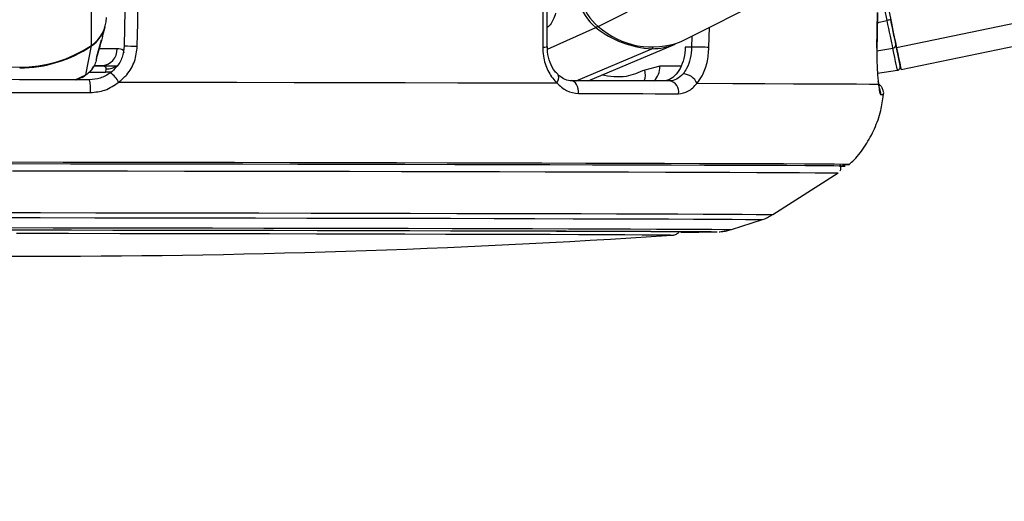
# Model space of a CAD drawing. Header units: millimetres. Extents: x 20 to 22981, y 40 to 19992.
# Tile 10 of 143: x 4050 to 4220, y 6363 to 6446. Entities that reach past the tile are written whole.
import ezdxf

# ---------------------------------------------------------------- set-up
doc = ezdxf.new("R2010")
doc.units = ezdxf.units.MM
doc.header["$LTSCALE"] = 2
doc.layers.add('COMPONENT_GEOMETRY', color=7, linetype='Continuous')
doc.styles.add('SLDTEXTSTYLE0', font='TXT', dxfattribs={"width": 0.75})
doc.dimstyles.new('SLDDIMSTYLE0', dxfattribs={"dimtxt": 100, "dimasz": 6.604, "dimexe": 0, "dimexo": 0.0625, "dimgap": 25, "dimtad": 0, "dimtih": 1, "dimtoh": 1, "dimdec": 0, "dimrnd": 1e-09, "dimzin": 12, "dimdsep": 46, "dimtxsty": 'SLDTEXTSTYLE0', "dimsah": 1, "dimcen": 0.09, "dimadec": 0, "dimazin": 3, "dimtfac": 1, "dimtdec": 0, "dimtofl": 0, "dimtmove": 0, "dimatfit": 3, "dimfxl": 1, "dimfrac": 2, "dimtolj": 1, "dimtzin": 12, "dimarcsym": 0})

# ---------------------------------------------------------------- blocks, each defined once
blk = doc.blocks.new('_D_4')
at = {"layer": 'COMPONENT_GEOMETRY', "color": 7}
for p, q in [((6638.52, 7959.49), (1711.23, 7959.49)), ((1717.58, 7959.49), (1717.58, 5203.33)), ((1517.51, 5183.02), (1487.04, 5183.02)), ((1487.04, 5183.02), (1487.04, 5024.27)), ((1917.65, 5183.02), (1948.12, 5183.02)), ((1948.12, 5183.02), (1948.12, 5024.27)), ((1487.04, 5024.27), (1517.51, 5024.27)), ((1948.12, 5024.27), (1917.65, 5024.27)), ((1717.58, 2118.49), (1717.58, 4874.65)), ((6578.75, 2118.49), (1711.23, 2118.49))]:
    blk.add_line(p, q, dxfattribs=at)
for points in [[(1717.58, 7959.49), (1716.57, 7952.89), (1718.6, 7952.89)], [(1717.58, 2118.49), (1718.6, 2125.1), (1716.57, 2125.1)]]:
    blk.add_solid(points, dxfattribs=at)
at = {"layer": 'COMPONENT_GEOMETRY', "color": 7, "char_height": 100, "attachment_point": 1, "style": 'SLDTEXTSTYLE0'}
for s, insert in [('9\'6.98"', (1517.51, 5153.18)), ('2921mm', (1444.8, 5003.56))]:
    blk.add_mtext(s, dxfattribs=dict(at, insert=insert))

msp = doc.modelspace()

# ---------------------------------------------------------------- linework, layer by layer
at = {"color": 8, "linetype": 'Continuous', "lineweight": 25}
for p, q in [((4150.13, 6444.99), (4481.91, 6612.47)), ((4201.8, 6441.33), (5025.73, 6612.47)), ((4062.33, 6441.7), (4062.52, 6587.81)), ((4200.18, 6446.02), (4198.56, 6453.81)), ((4141.34, 6441.03), (4149.72, 6444.81)), ((4169.31, 6441.34), (4169.4, 6444.84)), ((4198.49, 6445.67), (4200.18, 6446.02)), ((4166.35, 6443.3), (4166.31, 6441.41)), ((4198.4, 6440.77), (4201.17, 6441.23)), ((4146.31, 6435.57), (4159.41, 6441.11)), ((4164.44, 6438.07), (4160.82, 6438.07)), ((4059.48, 6435.74), (4061.38, 6436.57)), ((4060.71, 6436.21), (4061.38, 6436.57)), ((4061.96, 6437.04), (4064.76, 6437.04)), ((4193.68, 6421.05), (4193.67, 6421.05))]:
    msp.add_line(p, q, dxfattribs=at)
at = {"color": 7, "linetype": 'Continuous', "lineweight": 25}
for p, q in [((4164.5, 6442.36), (4501.49, 6612.47)), ((4202.59, 6437.49), (5045, 6612.47)), ((4198.06, 6459.31), (4200.79, 6446.15)), ((4068.12, 6447.73), (4068, 6441.62)), ((4141.29, 6441.45), (4141.29, 6447.59)), ((4198.42, 6441.21), (4198.52, 6447.38)), ((4064.24, 6443.26), (4064.68, 6444.93)), ((4064.24, 6443.26), (4064.05, 6442.57)), ((4061.38, 6436.57), (4062.31, 6441.6)), ((4063.28, 6439.77), (4064.07, 6442.68)), ((4141.29, 6441.45), (4141.29, 6441.45)), ((4148.37, 6435.57), (4163.45, 6441.9)), ((4166.31, 6441.41), (4165.21, 6441.41)), ((4198.4, 6441.21), (4198.42, 6441.21)), ((4063.15, 6439.11), (4063.24, 6439.49)), ((4063.23, 6439.59), (4063.29, 6439.77)), ((4063.31, 6439.84), (4063.33, 6439.89)), ((4064.09, 6438.18), (4062.72, 6438.18)), ((4160.82, 6438.07), (4158.19, 6437.43)), ((4059.67, 6435.72), (4060.72, 6436.19)), ((4060.74, 6436.15), (4061.12, 6436.43)), ((4064.83, 6437.63), (4064.76, 6437.04)), ((4143.12, 6436.65), (4143.09, 6436.67)), ((4198.51, 6436.87), (4201.96, 6437.4)), ((4180.4, 6412.37), (4191.71, 6419.58)), ((4173.23, 6409.78), (4178.56, 6411.5))]:
    msp.add_line(p, q, dxfattribs=at)
at = {"color": 7, "linetype": 'Continuous', "lineweight": 25, "flags": 128}
for points in [[(4070.27, 6441.55), (4070.35, 6445.55), (4070.39, 6447.73)], [(4140.5, 6447.59), (4140.5, 6443.59), (4140.5, 6441.42)], [(4198.5, 6447.38), (4198.44, 6443.38), (4198.4, 6441.21)], [(4201.17, 6441.23), (4201.08, 6441.66), (4200.98, 6442.16), (4200.86, 6442.72), (4200.74, 6443.32), (4200.61, 6443.96), (4200.47, 6444.63), (4200.32, 6445.32), (4200.18, 6446.02)], [(4201.8, 6441.33), (4201.71, 6441.77), (4201.6, 6442.27), (4201.49, 6442.83), (4201.36, 6443.43), (4201.23, 6444.08), (4201.09, 6444.75), (4200.94, 6445.45), (4200.79, 6446.15)], [(4200.79, 6446.15), (4200.93, 6445.52), (4201.05, 6444.9), (4201.18, 6444.3), (4201.3, 6443.72), (4201.41, 6443.18), (4201.52, 6442.68), (4201.61, 6442.23), (4201.69, 6441.84)], [(4169.31, 6441.34), (4169.02, 6441.35), (4168.67, 6441.36), (4168.28, 6441.37), (4167.86, 6441.38), (4167.43, 6441.39), (4167.02, 6441.4), (4166.64, 6441.41), (4166.31, 6441.41)], [(4201.96, 6437.4), (4201.95, 6437.46), (4201.91, 6437.65), (4201.85, 6437.95), (4201.76, 6438.38), (4201.65, 6438.92), (4201.51, 6439.58), (4201.35, 6440.35), (4201.17, 6441.23)], [(4201.69, 6441.84), (4201.87, 6440.99), (4202.02, 6440.24), (4202.15, 6439.6), (4202.26, 6439.07), (4202.35, 6438.65), (4202.41, 6438.35), (4202.45, 6438.17), (4202.46, 6438.11)], [(4202.45, 6438.14), (4202.54, 6437.73), (4202.59, 6437.49), (4202.54, 6437.74), (4202.39, 6438.48), (4202.14, 6439.68), (4201.8, 6441.33)], [(4062.88, 6438.17), (4064.87, 6438.17), (4066.86, 6438.17)], [(4062, 6435.73), (4058.97, 6435.74), (4055.95, 6435.74), (4052.92, 6435.75), (4049.89, 6435.75), (4046.86, 6435.76), (4043.84, 6435.76), (4040.81, 6435.76), (4037.79, 6435.77)], [(4067.07, 6435.33), (4077.35, 6435.31), (4087.5, 6435.3), (4097.47, 6435.28), (4107.21, 6435.26), (4116.67, 6435.24), (4125.82, 6435.22), (4134.59, 6435.21), (4142.96, 6435.19)], [(4146.69, 6433.36), (4146.69, 6433.78), (4146.64, 6434.19), (4146.53, 6434.57), (4146.37, 6434.91), (4146.17, 6435.19), (4145.94, 6435.4), (4145.68, 6435.53), (4145.41, 6435.58)], [(4162.53, 6435.53), (4160.54, 6435.54), (4158.51, 6435.54), (4156.44, 6435.55), (4154.32, 6435.55), (4152.15, 6435.56), (4149.95, 6435.56), (4147.7, 6435.57), (4145.41, 6435.58)], [(4167.25, 6435.12), (4173.43, 6435.1), (4179.01, 6435.08), (4183.96, 6435.06), (4188.27, 6435.04), (4191.92, 6435.03), (4194.88, 6435.01), (4197.14, 6434.99), (4198.69, 6434.98)], [(4037.62, 6433.55), (4040.68, 6433.55), (4043.75, 6433.55), (4046.82, 6433.54), (4049.89, 6433.54), (4052.96, 6433.53), (4056.03, 6433.53), (4059.09, 6433.53), (4062.16, 6433.52)], [(4146.69, 6433.36), (4149.01, 6433.35), (4151.29, 6433.35), (4153.53, 6433.34), (4155.72, 6433.34), (4157.87, 6433.33), (4159.97, 6433.32), (4162.03, 6433.32), (4164.04, 6433.31)], [(4193.67, 6421.05), (4193.48, 6421.06), (4192.61, 6421.07), (4191.04, 6421.09), (4188.78, 6421.1), (4185.85, 6421.12), (4182.25, 6421.14), (4178.01, 6421.16), (4173.14, 6421.17), (4167.67, 6421.19), (4161.63, 6421.21), (4155.05, 6421.23), (4147.95, 6421.25), (4140.37, 6421.27), (4132.36, 6421.29), (4123.94, 6421.31), (4115.16, 6421.32), (4106.06, 6421.34), (4096.69, 6421.36), (4087.09, 6421.38), (4077.31, 6421.39), (4067.4, 6421.41), (4057.4, 6421.42), (4047.36, 6421.44)], [(4191.93, 6420.74), (4192.04, 6420.74), (4192.84, 6420.75), (4192.93, 6420.77), (4192.31, 6420.78), (4190.97, 6420.8), (4188.94, 6420.81), (4186.21, 6420.83), (4182.8, 6420.85), (4178.73, 6420.86), (4174.02, 6420.88), (4168.69, 6420.9), (4162.76, 6420.92), (4156.28, 6420.94), (4149.26, 6420.96), (4141.75, 6420.98), (4133.78, 6421), (4125.4, 6421.01), (4116.64, 6421.03), (4107.54, 6421.05), (4098.16, 6421.07), (4088.54, 6421.09), (4078.72, 6421.1), (4068.76, 6421.12), (4058.71, 6421.13), (4048.61, 6421.15)], [(4191.94, 6420.74), (4192.66, 6420.75), (4192.75, 6420.77), (4192.13, 6420.78), (4190.79, 6420.8), (4188.76, 6420.81), (4186.03, 6420.83), (4182.63, 6420.85), (4178.57, 6420.86), (4173.86, 6420.88), (4168.54, 6420.9), (4162.62, 6420.92), (4156.14, 6420.94), (4149.14, 6420.96), (4141.64, 6420.98), (4133.68, 6421), (4125.3, 6421.01), (4116.55, 6421.03), (4107.47, 6421.05), (4098.1, 6421.07), (4088.49, 6421.09), (4078.68, 6421.1), (4068.74, 6421.12), (4058.7, 6421.13), (4048.61, 6421.15)], [(4048.62, 6419.97), (4058.63, 6419.95), (4068.59, 6419.94), (4078.46, 6419.92), (4088.19, 6419.91), (4097.73, 6419.89), (4107.03, 6419.87), (4116.04, 6419.85), (4124.73, 6419.84), (4133.04, 6419.82), (4140.94, 6419.8), (4148.38, 6419.78), (4155.34, 6419.76), (4161.77, 6419.74), (4167.64, 6419.72), (4172.92, 6419.7), (4177.59, 6419.69), (4181.62, 6419.67), (4185, 6419.65), (4187.71, 6419.63), (4189.73, 6419.62), (4191.05, 6419.6), (4191.66, 6419.59), (4191.71, 6419.58)], [(4047.54, 6409.72), (4056.8, 6409.71), (4066.02, 6409.69), (4075.14, 6409.68), (4084.12, 6409.66), (4092.9, 6409.65), (4101.42, 6409.63), (4109.64, 6409.61), (4117.51, 6409.6), (4124.98, 6409.58), (4132.01, 6409.56), (4138.56, 6409.54), (4144.59, 6409.53), (4150.06, 6409.51), (4154.94, 6409.49), (4159.21, 6409.48), (4162.84, 6409.46), (4165.8, 6409.44), (4168.08, 6409.43), (4169.67, 6409.41), (4170.56, 6409.4), (4170.75, 6409.39)], [(4162.85, 6408.77), (4162.86, 6408.77), (4162.64, 6408.79), (4161.71, 6408.8), (4160.07, 6408.81), (4157.73, 6408.83), (4154.71, 6408.84), (4151.03, 6408.86), (4146.71, 6408.88), (4141.78, 6408.89), (4136.27, 6408.91), (4130.21, 6408.93), (4123.64, 6408.94), (4116.61, 6408.96), (4109.15, 6408.98), (4101.32, 6408.99), (4093.16, 6409.01), (4084.73, 6409.03), (4076.08, 6409.04), (4067.26, 6409.05), (4058.34, 6409.07), (4049.36, 6409.08)], [(4049.86, 6409.71), (4058.88, 6409.7), (4067.85, 6409.68), (4076.7, 6409.67), (4085.39, 6409.65), (4093.87, 6409.64), (4102.07, 6409.62), (4109.94, 6409.6), (4117.45, 6409.59), (4124.54, 6409.57), (4131.17, 6409.55), (4137.3, 6409.54), (4142.89, 6409.52), (4147.91, 6409.5), (4152.32, 6409.49), (4156.1, 6409.47), (4159.23, 6409.45), (4161.68, 6409.44), (4163.44, 6409.42), (4164.5, 6409.41), (4164.86, 6409.4), (4164.86, 6409.4)]]:
    msp.add_lwpolyline(points, dxfattribs=at)
at = {"color": 8, "linetype": 'Continuous', "lineweight": 25, "flags": 128}
for points in [[(4062.29, 6441.68), (4062.31, 6441.63), (4062.31, 6441.6)], [(4066.79, 6441.12), (4065.91, 6441.12), (4064.81, 6441.12), (4063.68, 6441.12)], [(4065.85, 6437.14), (4065.37, 6437.05), (4064.76, 6437.04)], [(4142.96, 6435.19), (4143.13, 6435.51), (4143.24, 6435.83), (4143.29, 6436.12), (4143.27, 6436.37), (4143.18, 6436.57), (4143.12, 6436.65)], [(4043.83, 6412.73), (4053.48, 6412.71), (4063.11, 6412.7), (4072.66, 6412.69), (4082.09, 6412.67), (4091.34, 6412.65), (4100.37, 6412.64), (4109.12, 6412.62), (4117.55, 6412.6), (4125.61, 6412.58), (4133.25, 6412.57), (4140.44, 6412.55), (4147.14, 6412.53), (4153.3, 6412.51), (4158.9, 6412.49), (4163.9, 6412.48), (4168.28, 6412.46), (4172.01, 6412.44), (4175.08, 6412.42), (4177.46, 6412.41), (4179.14, 6412.39), (4180.12, 6412.38), (4180.4, 6412.37)], [(4043.92, 6411.86), (4053.43, 6411.84), (4062.92, 6411.83), (4072.34, 6411.82), (4081.64, 6411.8), (4090.76, 6411.78), (4099.66, 6411.77), (4108.29, 6411.75), (4116.6, 6411.73), (4124.54, 6411.72), (4132.08, 6411.7), (4139.17, 6411.68), (4145.77, 6411.66), (4151.84, 6411.64), (4157.36, 6411.63), (4162.29, 6411.61), (4166.61, 6411.59), (4170.29, 6411.57), (4173.31, 6411.56), (4175.66, 6411.54), (4177.32, 6411.53), (4178.29, 6411.51), (4178.56, 6411.5)], [(4046.36, 6410.12), (4055.69, 6410.1), (4065, 6410.09), (4074.21, 6410.07), (4083.29, 6410.06), (4092.18, 6410.04), (4100.82, 6410.03), (4109.17, 6410.01), (4117.18, 6409.99), (4124.81, 6409.98), (4132, 6409.96), (4138.73, 6409.94), (4144.95, 6409.92), (4150.62, 6409.9), (4155.72, 6409.89), (4160.2, 6409.87), (4164.06, 6409.85), (4167.26, 6409.84), (4169.79, 6409.82), (4171.64, 6409.81), (4172.78, 6409.79), (4173.22, 6409.78), (4173.23, 6409.78)], [(4170.75, 6409.39), (4170.74, 6409.39), (4170.71, 6409.39)]]:
    msp.add_lwpolyline(points, dxfattribs=at)
at = {"color": 7, "linetype": 'Continuous', "lineweight": 25}
for centre, radius, start, end in [((4154.97, 6451.45), 8.47, 193.8257, 231.6289), ((4155.42, 6451.67), 8.52, 193.8257, 231.6289), ((4059.07, 6446.55), 5.84, 303.9398, 359.7303), ((4059.04, 6446.44), 5.84, 304.0418, 345.0705), ((4160.16, 6457.65), 16.55, 230.8951, 267.4201), ((4159.45, 6455.33), 13.91, 227.9617, 291.2824), ((4225.12, 6326.72), 121.89, 101.5141, 101.8108), ((4049.92, 6460.03), 22.13, 235.7557, 304.0903), ((4049.94, 6459.85), 22.05, 269.8729, 304.1194), ((4070.46, 6484.22), 42.67, 266.704, 269.7555), ((4159.51, 6451.4), 10.28, 269.4316, 292.4884), ((4201.13, 6441.79), 0.56, 274.0772, 5.1688), ((4063.94, 6441.03), 2.85, 272.9666, 1.8414), ((4201.87, 6437.99), 0.6, 278.734, 11.734), ((4061.24, 6431.61), 6.92, 32.487, 50.5386), ((4164.71, 6433.96), 2.79, 24.5606, 87.5796), ((4055.08, 6434.12), 7.1, 355.1398, 13.1255), ((4162.21, 6433.69), 1.87, 348.3376, 80.3037), ((4192.7, 6440.5), 19.47, 269.2856, 272.8908), ((4052.13, 8098.71), 1693.56, 266.09752, 273.74842), ((4165.02, 6823.91), 414.56, 269.9156, 270.7846), ((4165.08, 6812.5), 403.16, 269.9104, 270.8)]:
    msp.add_arc(centre, radius, start, end, dxfattribs=at)
at = {"color": 8, "linetype": 'Continuous', "lineweight": 25}
for centre, radius, start, end in [((4149.28, 6445.67), 0.966, 297.0647, 321.6255), ((4140.69, 6446.19), 4.78, 267.7696, 277.2742), ((4159.22, 6441.52), 0.448, 294.8365, 330.2419), ((4065, 6440.76), 3.13, 266.9631, 306.2372), ((4157.53, 6437.95), 3.29, 312.9666, 2.0773), ((4155.33, 6436.64), 2.97, 338.3275, 15.4695), ((4197.06, 6433.37), 2.01, 353.7235, 24.4343), ((4199.16, 6429), 4.15, 84.5636, 91.5237)]:
    msp.add_arc(centre, radius, start, end, dxfattribs=at)
for points, knots in [([(4142.73, 6447.27), (4142.48, 6446.52), (4142.13, 6445.49), (4141.47, 6444.94), (4141.29, 6444.79)], [0, 0, 0, 0, 0.722948, 1, 1, 1, 1]), ([(4063.23, 6439.59), (4063.21, 6439.42), (4063.19, 6439.22), (4063.23, 6439.46), (4063.24, 6439.49)], [0, 0, 0, 0, 0.891706, 1, 1, 1, 1]), ([(4063.14, 6439.11), (4063.14, 6439.1), (4063.08, 6438.77), (4062.78, 6438.12), (4062.22, 6437.24), (4061.65, 6436.79), (4061.38, 6436.57)], [0, 0, 0, 0, 0.007534, 0.319764, 0.671231, 1, 1, 1, 1]), ([(4158.19, 6437.43), (4157.12, 6436.97), (4154.66, 6435.92), (4152.1, 6436.31), (4150.66, 6436.53)], [0, 0, 0, 0, 0.432809, 1, 1, 1, 1])]:
    msp.add_open_spline(points, degree=3, knots=knots, dxfattribs=at)
at = {"color": 7, "linetype": 'Continuous', "lineweight": 25}
for points, knots in [([(4064.05, 6442.57), (4063.92, 6442.09), (4063.65, 6441.1), (4063.37, 6440.1), (4063.23, 6439.59)], [0, 0, 0, 0, 0.4932571, 1, 1, 1, 1]), ([(4068, 6441.62), (4067.92, 6440.95), (4067.77, 6439.62), (4066.83, 6438.01), (4065.98, 6437.26), (4065.63, 6436.96)], [0, 0, 0, 0, 0.3700151, 0.740315, 1, 1, 1, 1]), ([(4067.07, 6435.33), (4067.54, 6435.74), (4068.69, 6436.73), (4069.95, 6438.88), (4070.17, 6440.66), (4070.27, 6441.55)], [0, 0, 0, 0, 0.2603539, 0.6306901, 1, 1, 1, 1]), ([(4140.5, 6441.42), (4140.53, 6440.89), (4140.6, 6439.46), (4141.32, 6437.25), (4142.31, 6435.82), (4142.91, 6435.23), (4142.96, 6435.19)], [0, 0, 0, 0, 0.220493, 0.593656, 0.970348, 1, 1, 1, 1]), ([(4143.14, 6436.71), (4142.96, 6436.87), (4142.41, 6437.35), (4141.74, 6438.7), (4141.3, 6440.21), (4141.34, 6441.15), (4141.35, 6441.45)], [0, 0, 0, 0, 0.166644, 0.508514, 0.844527, 1, 1, 1, 1]), ([(4165.21, 6441.41), (4165.15, 6440.75), (4165.04, 6439.41), (4164.36, 6437.64), (4163.38, 6436.31), (4162.31, 6435.62), (4161.6, 6435.56), (4161.33, 6435.53)], [0, 0, 0, 0, 0.215288, 0.430555, 0.64649, 0.863795, 1, 1, 1, 1]), ([(4166.31, 6441.41), (4166.25, 6440.75), (4166.13, 6439.41), (4165.56, 6437.8), (4165.05, 6437.06), (4164.83, 6436.75)], [0, 0, 0, 0, 0.3700151, 0.740315, 1, 1, 1, 1]), ([(4167.25, 6435.12), (4167.55, 6435.53), (4168.28, 6436.52), (4169.08, 6438.67), (4169.24, 6440.45), (4169.31, 6441.34)], [0, 0, 0, 0, 0.2603539, 0.6306901, 1, 1, 1, 1]), ([(4198.4, 6441.21), (4198.4, 6440.68), (4198.38, 6439.25), (4198.47, 6437.04), (4198.6, 6435.61), (4198.68, 6435.02), (4198.69, 6434.98)], [0, 0, 0, 0, 0.220493, 0.593656, 0.970348, 1, 1, 1, 1]), ([(4067.98, 6440.36), (4067.95, 6440.55), (4067.88, 6441.02), (4067.19, 6441.08), (4066.79, 6441.12)], [0, 0, 0, 0, 0.416459, 1, 1, 1, 1]), ([(4061.75, 6436.89), (4061.83, 6436.95), (4062.17, 6437.19), (4062.5, 6437.61), (4062.66, 6437.99), (4062.7, 6438.08)], [0, 0, 0, 0, 0.203781, 0.810449, 1, 1, 1, 1]), ([(4064.09, 6438.18), (4064.31, 6438.16), (4064.59, 6438.14), (4064.82, 6437.94), (4064.83, 6437.76), (4064.83, 6437.63)], [0, 0, 0, 0, 0.4777955, 0.5837518, 1, 1, 1, 1]), ([(4065.63, 6436.96), (4065.05, 6436.59), (4063.94, 6435.89), (4062.63, 6435.78), (4062, 6435.73)], [0, 0, 0, 0, 0.519417, 1, 1, 1, 1]), ([(4145.41, 6435.59), (4145.36, 6435.58), (4144.92, 6435.57), (4144.17, 6435.78), (4143.45, 6436.37), (4143.12, 6436.65)], [0, 0, 0, 0, 0.073116, 0.565898, 1, 1, 1, 1]), ([(4164.83, 6436.75), (4164.47, 6436.38), (4163.76, 6435.68), (4162.93, 6435.58), (4162.53, 6435.53)], [0, 0, 0, 0, 0.5194166, 1, 1, 1, 1]), ([(4062.16, 6433.52), (4063.01, 6433.6), (4064.81, 6433.76), (4066.29, 6434.79), (4067.07, 6435.33)], [0, 0, 0, 0, 0.475859, 1, 1, 1, 1]), ([(4142.96, 6435.19), (4143.5, 6434.68), (4144.63, 6433.63), (4145.99, 6433.45), (4146.69, 6433.36)], [0, 0, 0, 0, 0.4853495, 1, 1, 1, 1]), ([(4164.04, 6433.31), (4164.6, 6433.39), (4165.78, 6433.55), (4166.75, 6434.58), (4167.25, 6435.12)], [0, 0, 0, 0, 0.4758588, 1, 1, 1, 1]), ([(4198.85, 6434.18), (4198.85, 6434.18), (4198.85, 6434.17), (4198.79, 6434.48), (4198.73, 6434.92), (4198.67, 6435.39), (4198.65, 6435.5)], [0, 0, 0, 0, 0.11424, 0.413855, 0.861744, 1, 1, 1, 1]), ([(4199.52, 6433.07), (4199.54, 6433.14), (4199.62, 6433.46), (4199.49, 6434.01), (4199.2, 6434.55), (4198.9, 6434.87), (4198.72, 6434.98), (4198.67, 6435.01)], [0, 0, 0, 0, 0.095971, 0.436326, 0.701125, 0.922002, 1, 1, 1, 1]), ([(4198.69, 6434.98), (4198.74, 6434.47), (4198.86, 6433.43), (4198.99, 6433.25), (4199.05, 6433.15)], [0, 0, 0, 0, 0.485349, 1, 1, 1, 1]), ([(4193.56, 6421.01), (4193.87, 6421.29), (4194.96, 6422.28), (4196.5, 6424.37), (4198.06, 6427.23), (4199.12, 6430.18), (4199.39, 6432.19), (4199.51, 6433.09)], [0, 0, 0, 0, 0.091102, 0.322056, 0.560082, 0.80211, 1, 1, 1, 1]), ([(4192.05, 6419.97), (4192.08, 6420.03), (4192.18, 6420.2), (4192.19, 6420.52), (4192.12, 6420.81), (4192.02, 6420.94), (4192, 6420.98)], [0, 0, 0, 0, 0.189995, 0.531986, 0.86494, 1, 1, 1, 1]), ([(4178.55, 6411.51), (4178.85, 6411.61), (4179.46, 6411.8), (4180, 6412.18), (4180.27, 6412.37)], [0, 0, 0, 0, 0.4882335, 1, 1, 1, 1]), ([(4162.83, 6408.77), (4162.86, 6408.77), (4162.9, 6408.78), (4163.1, 6408.8), (4163.37, 6408.87), (4163.71, 6409.01), (4164.02, 6409.2), (4164.16, 6409.38), (4164.18, 6409.41)], [0, 0, 0, 0, 0.406571, 0.572617, 0.663652, 0.783098, 0.960266, 1, 1, 1, 1]), ([(4171.1, 6409.4), (4171.1, 6409.4), (4171.15, 6409.4), (4171.3, 6409.4), (4171.69, 6409.44), (4172.22, 6409.51), (4172.68, 6409.63), (4172.94, 6409.7)], [0, 0, 0, 0, 0.037436, 0.414619, 0.605448, 0.776267, 1, 1, 1, 1])]:
    msp.add_open_spline(points, degree=3, knots=knots, dxfattribs=at)

# ---------------------------------------------------------------- dimensions: what is measured, and where the dimension line sits
at = {"layer": 'COMPONENT_GEOMETRY', "color": 7}
dim = msp.add_linear_dim(base=(1717.58, 7959.49), p1=(6581.29, 2118.49), p2=(6641.06, 7959.49), angle=90, dimstyle='SLDDIMSTYLE0', dxfattribs=at)
dim.commit()
dim.dimension.update_dxf_attribs({"geometry": '_D_4', "text_midpoint": (1717.58, 5038.99), "dimtype": 160})

doc.saveas('drawing.dxf')
